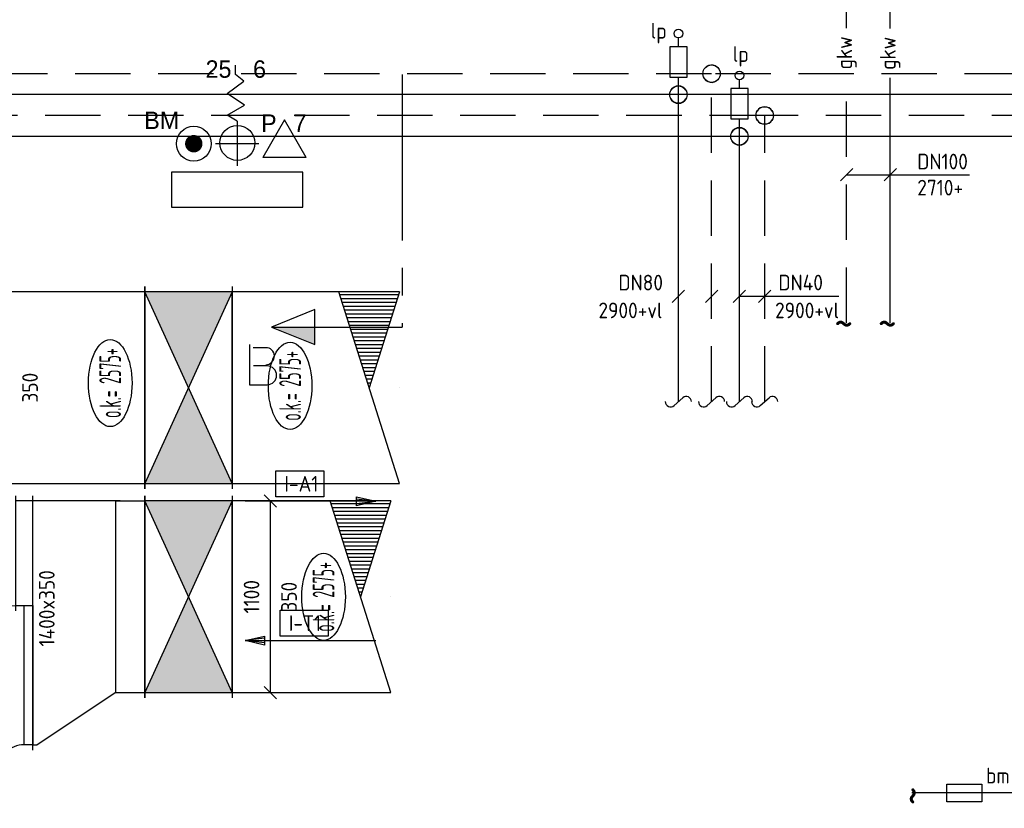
# Model space of a CAD drawing. Header units: millimetres. Extents: x 83336 to 140913, y 137697 to 176199.
# Tile 5 of 45: x 101081 to 106730, y 140912 to 145439. Entities that reach past the tile are written whole.
import ezdxf
from ezdxf.enums import TextEntityAlignment as Align

# ---------------------------------------------------------------- set-up
doc = ezdxf.new("R2010")
doc.units = ezdxf.units.MM
doc.header["$LTSCALE"] = 50
for name, pattern in [('CENTRE2', [28.575, 19.05, -3.175, 3.175, -3.175]), ('DASHED2', [9.525, 6.35, -3.175]), ('HIDDEN', [9.525, 6.35, -3.175])]:
    doc.linetypes.add(name, pattern=pattern)
doc.layers.get('0').update_dxf_attribs({"linetype": 'CONTINUOUS'})
for name, color, linetype in [('0T_BIJSCHRIFT', 7, 'CONTINUOUS'), ('WL5-----_HIDDEN', 8, 'CONTINUOUS'), ('WL520000_VWA', 4, 'CONTINUOUS'), ('WL5501--_GKW-A', 4, 'CONTINUOUS'), ('WL5502--_GKW-R', 4, 'HIDDEN'), ('WL5502--_SYMBOOL', 2, 'CONTINUOUS'), ('WL5611--_CV-A', 3, 'CONTINUOUS'), ('WL5611--_SYMBOOL', 2, 'CONTINUOUS'), ('WL5612--_CV-R', 3, 'DASHED2'), ('WL5771--_T_KANAAL-C', 3, 'CONTINUOUS'), ('WL5771--_T_PIJL', 1, 'CONTINUOUS'), ('WL5772--_R_KANAAL-C', 4, 'CONTINUOUS'), ('WL5772--_R_KANAAL-H', 1, 'CONTINUOUS'), ('WL5772--_R_KANAAL-H2', 1, 'CONTINUOUS'), ('WM550---_MATEN-B', 1, 'CONTINUOUS'), ('WM5502--_MATEN-B', 1, 'CONTINUOUS'), ('WM560---_MATEN-B', 1, 'CONTINUOUS'), ('WM5771--_T_MATEN-B', 1, 'CONTINUOUS'), ('WT5501--_CODE', 7, 'CONTINUOUS'), ('WT5502--_CODE', 7, 'CONTINUOUS'), ('WT5771--_BIJSCHRIFT', 7, 'CONTINUOUS'), ('WT5772--_BIJSCHRIFT', 7, 'CONTINUOUS')]:
    doc.layers.add(name, color=color, linetype=linetype)
doc.styles.add('B-01', font='BUROTEXT', dxfattribs={"height": 100})
doc.styles.add('MAATVOERING', font='iso.shx')
doc.styles.add('NORATT', font='isocp.shx')
doc.styles.add('NORCDE', font='isocp.shx')
doc.styles.add('NORTXT', font='isocp.shx')

# ---------------------------------------------------------------- blocks, each defined once
blk = doc.blocks.new('P5')
at = {"color": 2}
for p, q in [((-750, 0), (-500, 100)), ((-500, 100), (-500, -100)), ((-500, -100), (-750, 0)), ((-750, 0), (0, 0))]:
    blk.add_line(p, q, dxfattribs=at)
blk.add_solid([(-750, 0), (-500, 100), (-500, 0)], dxfattribs=at)
blk = doc.blocks.new('2DEC66')
at = {"color": 0}
for points in [[(0.1, 0.995, 0.2, 0.2, 0), (0.1, 0.075, 0.15, 0.15, 0), (0.505, 0.075, 0.15, 0.2, 0.414214), (0.72, 0.29, 0.2, 0.15, 0.414214), (0.505, 0.505, 0.15, 0.15, 0), (0.19, 0.505, 0.15, 0.15, 0)], [(0.47, 0.535, 0.09, 0.18, 0.414214), (0.67, 0.735, 0.18, 0.14, 0.414214), (0.47, 0.925, 0.14, 0.14, 0), (0.18, 0.925, 0.14, 0.14, 0)]]:
    blk.add_lwpolyline(points, format="xyseb", dxfattribs=at)
blk = doc.blocks.new('TOEPIJL')
blk.add_line((0, 0), (0, -15))
blk.add_lwpolyline([(0.52, -2.22), (-0.52, -2.22), (0, 0)], close=True)
for points in [[(-0.26, -2.22), (0, 0)], [(0.26, -2.22), (0, 0)]]:
    blk.add_lwpolyline(points)
blk = doc.blocks.new('MVLINE')
blk.add_line((35.4, -35.4), (-35.4, 35.4))
blk = doc.blocks.new('KARH')
for p, q in [((1, 0.5), (0, 0.5)), ((0, 0), (0, 0)), ((1, 0), (1, 0)), ((0, -0.5), (1, -0.5))]:
    blk.add_line(p, q)
at = {"invisible_edges": 15}
blk.add_3dface([(0, 0.5), (0, -0.5), (1, -0.5), (1, 0.5)], dxfattribs=at)
blk = doc.blocks.new('*X41')
at = {"color": 0, "linetype": 'Continuous'}
for p, q in [((0.656, 0.16), (0.6724, 0.16)), ((0.6623, 0.18), (0.6661, 0.18)), ((0.6434, 0.12), (0.6851, 0.12)), ((0.6497, 0.14), (0.6788, 0.14)), ((0.6244, 0.06), (0.704, 0.06)), ((0.6307, 0.08), (0.6977, 0.08)), ((0.637, 0.1), (0.6914, 0.1)), ((0.6055, 0), (0.723, 0)), ((0.6118, 0.02), (0.7167, 0.02)), ((0.6181, 0.04), (0.7104, 0.04)), ((0.5928, -0.04), (0.7356, -0.04)), ((0.5991, -0.02), (0.7293, -0.02)), ((0.5739, -0.1), (0.7546, -0.1)), ((0.5802, -0.08), (0.7483, -0.08)), ((0.5865, -0.06), (0.742, -0.06)), ((0.5612, -0.14), (0.7672, -0.14)), ((0.5675, -0.12), (0.7609, -0.12)), ((0.5423, -0.2), (0.7862, -0.2)), ((0.5486, -0.18), (0.7799, -0.18)), ((0.5549, -0.16), (0.7735, -0.16)), ((0.5296, -0.24), (0.7988, -0.24)), ((0.5359, -0.22), (0.7925, -0.22)), ((0.5107, -0.3), (0.8178, -0.3)), ((0.517, -0.28), (0.8115, -0.28)), ((0.5233, -0.26), (0.8051, -0.26))]:
    blk.add_line(p, q, dxfattribs=at)
blk = doc.blocks.new('RHEND')
at = {"linetype": 'Continuous'}
for p, q in [((0, -0.5), (-0.3159, 0.5)), ((0, 0.5), (-0.158, 0))]:
    blk.add_line(p, q, dxfattribs=at)
at = {"linetype": 'Continuous', "xscale": -1, "rotation": 180}
blk.add_blockref('*X41', (-0.8222, 0.186), dxfattribs=at)
blk = doc.blocks.new('VBK110035000050000')
for p, q in [((0, -580), (0, 580)), ((0, -580), (0, 580)), ((500, 580), (500, -580)), ((500, -580), (500, 580))]:
    blk.add_line(p, q)
blk.add_lwpolyline([(0, -550), (500, -550), (500, 550), (0, 550)], close=True)
at = {"layer": 'WL5772--_R_KANAAL-H'}
for p, q in [((0, -550), (500, 550)), ((0, 550), (500, -550))]:
    blk.add_line(p, q, dxfattribs=at)
at = {"layer": 'WL5772--_R_KANAAL-H2'}
for points in [[(0, 550), (500, 550), (250, 0)], [(0, -550), (500, -550), (250, 0)]]:
    blk.add_solid(points, dxfattribs=at)
blk = doc.blocks.new('MVHOOGF')
blk.add_ellipse((0, 0), major_axis=(-250, 0), ratio=0.5)
at = {"color": 1, "style": 'NORATT', "width": 0.547009}
blk.add_attdef('PEILMAAT', text='', height=125, dxfattribs=at).set_placement((-200, -62.5), (200, -62.5), align=Align.FIT)
blk = doc.blocks.new('VS314003506003508001505050505050F')
for p, q in [((900, 170), (900, 1030)), ((-730, 100), (-70, 100)), ((730, 0), (-730, 0)), ((700, 0), (-700, 0)), ((730, 0), (-130, 0))]:
    blk.add_line(p, q)
blk.add_lwpolyline([(700, 0), (700, 50, -0.414214), (850, 200), (900, 200), (900, 1000), (850, 1000, 0.414214), (-100, 50), (-100, 0)], format="xyb", close=True)
blk.add_lwpolyline([(-700, 0), (-700, 100), (-100, 100), (-100, 0)])
blk = doc.blocks.new('ff')
at = {"layer": 'WL5771--_T_KANAAL-C'}
for p, q in [((83238.9, 147299), (82738.9, 147299)), ((83213.9, 146199), (82763.9, 145899))]:
    blk.add_line(p, q, dxfattribs=at)
at = {"layer": 'WL5771--_T_KANAAL-C', "xscale": -1, "rotation": 89.99934111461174}
blk.add_blockref('VS314003506003508001505050505050F', (82738.9, 146599), dxfattribs=at)
blk = doc.blocks.new('PFB_HS02')
for start, end in [(30, 150), (210, 330)]:
    blk.add_arc((0, 0), 1, start, end)
at = {"layer": 'WL5-----_HIDDEN'}
blk.add_circle((0, 0), 1, dxfattribs=at)
blk = doc.blocks.new('WS5-DV01')
blk.add_line((0.45, -0.5), (-0.45, 0.5))
for centre, start, end in [((0, 0.9), 90, 221.8103), ((0, -0.9), 270, 41.8103)]:
    blk.add_arc(centre, 0.6, start, end)
blk = doc.blocks.new('56_225')
for p, q in [((0, 5.5), (0, 6.5)), ((0, 0), (0, 2))]:
    blk.add_line(p, q)
blk.add_lwpolyline([(-1, 5.5), (-1, 2), (1, 2), (1, 5.5)], close=True)
blk.add_circle((0, 7), 0.5)

msp = doc.modelspace()

# ---------------------------------------------------------------- linework, layer by layer
at = {"color": 1}
for p, q in [((102319.22945, 145124.62601), (102319.22945, 145177.27204)), ((102366.9632, 145086.72086), (102319.22945, 145124.62601)), ((102271.49571, 145015.12225), (102366.9632, 145086.72086)), ((102370.56123, 144947.83348), (102271.49571, 145015.12225)), ((102271.30448, 144890.52757), (102370.56123, 144947.83348)), ((102329.05699, 144857.18414), (102271.30448, 144890.52757)), ((102329.05699, 144857.18414), (102329.05699, 144599.56954)), ((102600.21178, 144865.12576), (102475.26169, 144648.70584)), ((102725.16188, 144648.70584), (102600.21178, 144865.12576)), ((102204.80886, 144728.72782), (102453.30512, 144728.72782)), ((102725.16188, 144648.70584), (102475.26169, 144648.70584)), ((102706.01318, 144564.47219), (101952.1008, 144564.47219)), ((101952.1008, 144564.47219), (101952.1008, 144363.7153)), ((102706.01318, 144363.7153), (102706.01318, 144564.47219)), ((101952.1008, 144363.7153), (102706.01318, 144363.7153))]:
    msp.add_line(p, q, dxfattribs=at)
at = {"color": 2, "linetype": 'CENTRE2'}
msp.add_line((103275, 145125), (103275, 143675), dxfattribs=at)
for p, q in [((106400, 141050), (106600, 141050)), ((106400, 140950), (106400, 141050)), ((106600, 141050), (106600, 140950)), ((106600, 140950), (106400, 140950))]:
    msp.add_line(p, q)
at = {"color": 1, "const_width": 49.75}
msp.add_lwpolyline([(102079.90793, 144752.29022, -1), (102079.90793, 144702.04022, -1)], format="xyb", close=True, dxfattribs=at)
at = {"color": 1}
for centre in [(102329.8459, 144731.60885), (102079.90793, 144727.16522)]:
    msp.add_circle(centre, 100, dxfattribs=at)
at = {"layer": 'WL520000_VWA'}
msp.add_line((108900, 141000), (106200, 141000), dxfattribs=at)
at = {"layer": 'WL5501--_GKW-A'}
for p, q in [((106075, 145387.65863), (106075, 149855.27959)), ((106075, 143698.67633), (106075, 145104.3967)), ((104860.02972, 145009.10249), (94301.46279, 145009.10249)), ((109992.60848, 145009.10249), (104860.02972, 145009.10249)), ((104860.02972, 143246.58664), (104860.02972, 145009.10249))]:
    msp.add_line(p, q, dxfattribs=at)
at = {"layer": 'WL5502--_GKW-R'}
for p, q in [((105825, 145390.3073), (105825, 149856.16248)), ((105050.20972, 145129.10249), (94141.46279, 145129.10249)), ((110152.60848, 145129.10249), (105050.20972, 145129.10249)), ((105050.20972, 143246.58664), (105050.20972, 145129.10249)), ((105825, 143698.67633), (105825, 145107.04537))]:
    msp.add_line(p, q, dxfattribs=at)
at = {"layer": 'WL5611--_CV-A'}
for p, q in [((105210.02972, 144769.10249), (94621.46279, 144769.10249)), ((105599.59761, 144769.10249), (105050.20972, 144769.10249)), ((105210.02972, 143246.58664), (105210.02972, 144769.10249)), ((109672.60848, 144769.10249), (105599.59761, 144769.10249))]:
    msp.add_line(p, q, dxfattribs=at)
at = {"layer": 'WL5612--_CV-R'}
for p, q in [((105355.03892, 144889.10249), (94461.46279, 144889.10249)), ((109832.61358, 144889.10249), (105355.03892, 144889.10249)), ((105355.03892, 143246.58664), (105355.03892, 144889.10249))]:
    msp.add_line(p, q, dxfattribs=at)
at = {"layer": 'WL5771--_T_KANAAL-C'}
for p, q in [((101631.89034, 141576.62118), (101631.90299, 142676.62147)), ((101631.90299, 142676.62147), (101799.80666, 142676.61954)), ((101631.89034, 141576.62118), (101799.80609, 141576.62118))]:
    msp.add_line(p, q, dxfattribs=at)
msp.add_lwpolyline([(101156.88213, 141276.62693), (101106.89133, 141276.62693), (101106.89133, 142076.62751), (101156.88213, 142076.62751)], close=True, dxfattribs=at)
at = {"layer": 'WL5772--_R_KANAAL-C'}
msp.add_line((101156.88213, 141276.62693), (101181.88213, 141276.62665), dxfattribs=at)
at = {"layer": 'WM550---_MATEN-B'}
msp.add_lwpolyline([(105825, 144548.67633), (106180.29734, 144548.67633), (106530.29734, 144548.67633)], dxfattribs=at)
at = {"layer": 'WM5502--_MATEN-B'}
msp.add_line((105210.02972, 143851.93244), (105780.51891, 143851.93244), dxfattribs=at)
at = {"layer": 'WM5771--_T_MATEN-B'}
msp.add_lwpolyline([(102518.67857, 142676.62676), (102518.70864, 141576.62676)], dxfattribs=at)
at = {"layer": 'WT5771--_BIJSCHRIFT', "color": 1}
msp.add_lwpolyline([(102575, 142050), (102850, 142050), (102850, 141900), (102575, 141900)], close=True, dxfattribs=at)
at = {"layer": 'WT5772--_BIJSCHRIFT', "color": 1}
msp.add_lwpolyline([(102550, 142850), (102825, 142850), (102825, 142700), (102550, 142700)], close=True, dxfattribs=at)

# ---------------------------------------------------------------- block references
at = {"color": 2, "xscale": -1, "rotation": 180}
msp.add_blockref('P5', (103275, 143675), dxfattribs=at)
at = {"color": 2, "xscale": 250.25, "yscale": 250, "zscale": 250.25}
msp.add_blockref('2DEC66', (102375, 143325), dxfattribs=at)
at = {"layer": 'WL5502--_SYMBOOL', "xscale": 50, "yscale": 50, "zscale": 50}
msp.add_blockref('56_225', (104860.02972, 145009.10249), dxfattribs=at)
at = {"layer": 'WL5502--_SYMBOOL', "extrusion": (0, 0, -1)}
for p, xscale, yscale, zscale, rotation in [((-105050.20972, 145129.10249), -49.99999999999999, 49.99999999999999, -49.99999999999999, 189.9992890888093), ((-104860.02972, 145009.10249), -50, 50, -50, 180)]:
    msp.add_blockref('PFB_HS02', p, dxfattribs=dict(at, xscale=xscale, yscale=yscale, zscale=zscale, rotation=rotation))
at = {"layer": 'WL5502--_SYMBOOL', "xscale": 50, "yscale": 50, "zscale": 50, "rotation": 270}
for p in [(104860.02972, 143246.58664), (105050.20972, 143246.58664)]:
    msp.add_blockref('WS5-DV01', p, dxfattribs=at)
at = {"layer": 'WL5611--_CV-A', "xscale": 50, "yscale": 50, "zscale": 50, "rotation": 270}
for p in [(105210.02972, 143246.58664), (105355.03892, 143246.58664)]:
    msp.add_blockref('WS5-DV01', p, dxfattribs=at)
at = {"layer": 'WL5611--_SYMBOOL', "xscale": 50, "yscale": 50, "zscale": 50}
msp.add_blockref('56_225', (105210.02972, 144769.10249), dxfattribs=at)
at = {"layer": 'WL5611--_SYMBOOL', "extrusion": (0, 0, -1), "xscale": -50, "yscale": 50, "zscale": -50, "rotation": 180}
for p in [(-105355.03892, 144889.10249), (-105210.02972, 144769.10249)]:
    msp.add_blockref('PFB_HS02', p, dxfattribs=at)
at = {"layer": 'WL5771--_T_KANAAL-C'}
msp.add_blockref('ff', (18417.985, -4622.36708), dxfattribs=at)
at = {"layer": 'WL5771--_T_KANAAL-C', "rotation": 180.0000000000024}
msp.add_blockref('VBK110035000050000', (102299.80609, 142126.62078), dxfattribs=at)
at = {"layer": 'WL5771--_T_KANAAL-C', "xscale": 909.7038015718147, "yscale": 1100, "zscale": 350, "rotation": 180.0015661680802}
msp.add_blockref('KARH', (103209.50989, 142126.64564), dxfattribs=at)
at = {"layer": 'WL5771--_T_KANAAL-C', "xscale": 1100, "yscale": 1100, "zscale": 1100}
msp.add_blockref('RHEND', (103209.50989, 142126.64564), dxfattribs=at)
at = {"layer": 'WL5771--_T_PIJL', "xscale": 50, "yscale": 50, "zscale": 50}
for p, rotation in [((103125, 142675), 270), ((102375, 141875), 90)]:
    msp.add_blockref('TOEPIJL', p, dxfattribs=dict(at, rotation=rotation))
at = {"layer": 'WL5772--_R_KANAAL-C', "yscale": 1100}
for name, p, xscale, zscale, rotation in [('KARH', (101799.89875, 143326.80604), 5176.11134641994, 350, 179.9951141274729), ('KARH', (103260.31826, 143326.63321), 960.419523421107, 350, 179.9924124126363), ('RHEND', (103260.31826, 143326.63321), 1100, 1100, 359.9947690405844)]:
    msp.add_blockref(name, p, dxfattribs=dict(at, xscale=xscale, zscale=zscale, rotation=rotation))
at = {"layer": 'WL5772--_R_KANAAL-C', "rotation": 179.9947690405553}
msp.add_blockref('VBK110035000050000', (102299.89874, 143326.76039), dxfattribs=at)
at = {"layer": 'WM550---_MATEN-B'}
for p, rotation in [((105825, 144548.67633), 90), ((106075, 144548.67633), 90), ((104860.02972, 143851.65701), 270), ((105050.20972, 143851.65701), 270)]:
    msp.add_blockref('MVLINE', p, dxfattribs=dict(at, rotation=rotation))
at = {"layer": 'WM5502--_MATEN-B', "rotation": 270}
for p in [(105210.02972, 143851.93244), (105355.03892, 143851.93244)]:
    msp.add_blockref('MVLINE', p, dxfattribs=at)
at = {"layer": 'WM5771--_T_MATEN-B'}
ref = msp.add_blockref('MVHOOGF', (101600.49215, 143353.19055), dxfattribs=dict(at, rotation=90))
ref.add_attrib('PEILMAAT', 'o.k.= 2575+', dxfattribs={"layer": '0', "color": 2, "height": 125, "rotation": 90, "style": 'NORATT', "width": 0.496124}).set_placement((101662.99215, 143153.19055), (101662.99215, 143553.19055), align=Align.FIT)
ref = msp.add_blockref('MVHOOGF', (102632.64934, 143337.05794), dxfattribs=dict(at, rotation=90))
ref.add_attrib('PEILMAAT', 'o.k.= 2575+', dxfattribs={"layer": '0', "color": 2, "height": 125, "rotation": 90, "style": 'NORATT', "width": 0.496124}).set_placement((102695.14934, 143137.05794), (102695.14934, 143537.05794), align=Align.FIT)
at = {"layer": 'WM5771--_T_MATEN-B', "rotation": 0.001566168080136}
for p in [(102518.67857, 142676.62676), (102518.70864, 141576.62676)]:
    msp.add_blockref('MVLINE', p, dxfattribs=at)
at = {"layer": 'WM5771--_T_MATEN-B'}
ref = msp.add_blockref('MVHOOGF', (102824.4421, 142125.91595), dxfattribs=dict(at, rotation=90))
ref.add_attrib('PEILMAAT', 'o.k.= 2575+', dxfattribs={"layer": '0', "color": 2, "height": 125, "rotation": 90, "style": 'NORATT', "width": 0.496124}).set_placement((102886.9421, 141925.91595), (102886.9421, 142325.91595), align=Align.FIT)

# ---------------------------------------------------------------- texts
at = {"color": 1, "style": 'B-01'}
for s, p in [('25', (102147.35732, 145105.56461)), ('6', (102419.75946, 145105.56453)), ('BM', (101795.61318, 144811.39888))]:
    msp.add_text(s, height=100, dxfattribs=at).set_placement(p)
for s, p in [('P', (102510.55563, 144845.25104)), ('7', (102688.8552, 144845.25104))]:
    msp.add_text(s, height=100, dxfattribs=at).set_placement(p, align=Align.MIDDLE)
at = {"layer": '0T_BIJSCHRIFT', "color": 1, "style": 'MAATVOERING'}
msp.add_text('bm', height=90, dxfattribs=at).set_placement((106625, 141100), align=Align.MIDDLE_LEFT)
at = {"layer": 'WL520000_VWA', "style": 'MAATVOERING'}
msp.add_text('~', height=180, rotation=270, dxfattribs=at).set_placement((106199.85698, 141038.52406), align=Align.MIDDLE_LEFT)
at = {"layer": 'WL5501--_GKW-A', "style": 'MAATVOERING'}
msp.add_text('~', height=180, rotation=180, dxfattribs=at).set_placement((106113.52406, 143698.81935), align=Align.MIDDLE_LEFT)
at = {"layer": 'WL5502--_GKW-R', "style": 'MAATVOERING'}
msp.add_text('~', height=180, rotation=180, dxfattribs=at).set_placement((105863.52406, 143698.81935), align=Align.MIDDLE_LEFT)
at = {"layer": 'WM550---_MATEN-B', "style": 'NORTXT'}
for s, p in [('lp', (104701.426, 145330.56808)), ('2900+vl', (104401.26223, 143725.20236))]:
    msp.add_text(s, height=90, dxfattribs=at).set_placement(p)
at = {"layer": 'WM550---_MATEN-B', "color": 1, "style": 'NORTXT'}
for s, p in [('DN100', (106230.29734, 144579.92633)), ('2710+', (106230.29734, 144429.92633))]:
    msp.add_text(s, height=90, dxfattribs=at).set_placement(p)
at = {"layer": 'WM550---_MATEN-B', "style": 'NORTXT'}
msp.add_text('DN80', height=90, dxfattribs=at).set_placement((104771.70641, 143884.89647), align=Align.RIGHT)
at = {"layer": 'WM5502--_MATEN-B', "style": 'NORTXT'}
for s, p in [('lp', (105171.93504, 145197.00565)), ('2900+vl', (105414.52266, 143725.20236))]:
    msp.add_text(s, height=90, dxfattribs=at).set_placement(p)
at = {"layer": 'WM560---_MATEN-B', "style": 'NORTXT'}
msp.add_text('DN40', height=90, dxfattribs=at).set_placement((105434.04489, 143885.1719))
at = {"layer": 'WM5771--_T_MATEN-B', "style": 'NORTXT'}
for s, rotation, p in [('350', 89.995481, (101185.50002, 143326.86372)), ('1400x350', 90, (101281.77477, 142059.99768)), ('1100', 90.00156617, (102456.1936, 142126.62505)), ('350', 90.00156617, (102671.1936, 142126.63093))]:
    msp.add_text(s, height=90, rotation=rotation, dxfattribs=at).set_placement(p, align=Align.CENTER)
at = {"layer": 'WT5501--_CODE', "color": 1, "style": 'NORCDE'}
msp.add_text('gkw', height=90, rotation=90, dxfattribs=at).set_placement((106075, 145246.02766), align=Align.MIDDLE)
at = {"layer": 'WT5502--_CODE', "color": 1, "style": 'NORCDE'}
msp.add_text('gkw', height=90, rotation=90, dxfattribs=at).set_placement((105825, 145248.67633), align=Align.MIDDLE)
at = {"layer": 'WT5771--_BIJSCHRIFT', "color": 1, "style": 'MAATVOERING'}
msp.add_text('I-T1', height=90, dxfattribs=at).set_placement((102625, 141975), align=Align.MIDDLE_LEFT)
at = {"layer": 'WT5772--_BIJSCHRIFT', "color": 1, "style": 'MAATVOERING'}
msp.add_text('I-A1', height=90, dxfattribs=at).set_placement((102600, 142775), align=Align.MIDDLE_LEFT)

doc.saveas('drawing.dxf')
